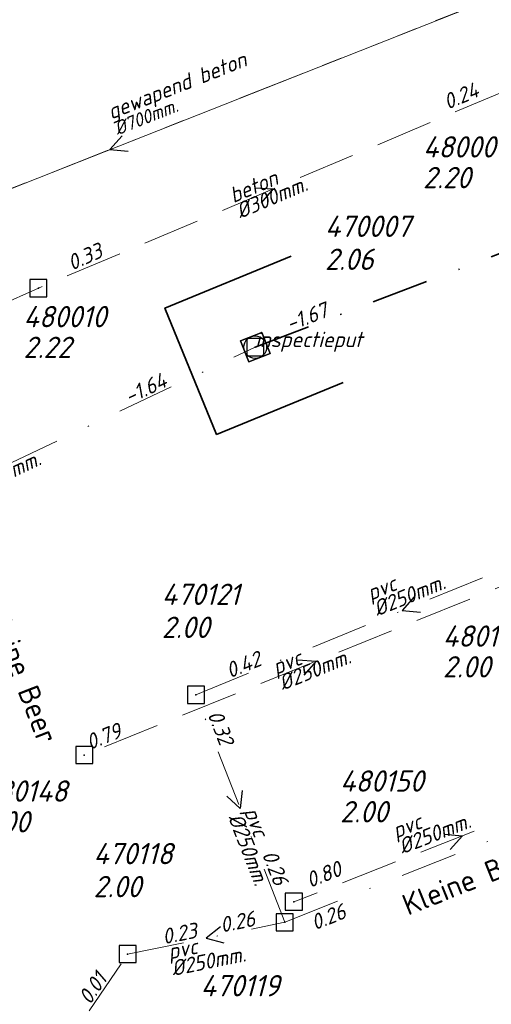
# Model space of a CAD drawing. Header units: metres. Extents: x 152202 to 157341, y 461610 to 468701.
# Tile 108 of 238: x 154650 to 154692, y 464098 to 464184. Entities that reach past the tile are written whole.
import ezdxf
from ezdxf.enums import TextEntityAlignment as Align
from ezdxf.lldxf.tags import DXFTag

# ---------------------------------------------------------------- set-up
doc = ezdxf.new("R2010")
doc.units = ezdxf.units.M
doc.header["$PDMODE"] = 64
doc.header["$PDSIZE"] = 1.5
for name, pattern in [('RI-GWA', [18.45, 6, -1.8, 1.75, -1.8, 1.75, -1.8, 1.75, -1.8]), ('RI-HWA', [7.4, 5, -2.4]), ('RI-VWA', [11, 5, -3, 0, -3])]:
    doc.linetypes.add(name, pattern=pattern)
doc.layers.get('0').update_dxf_attribs({"linetype": 'CONTINUOUS'})
doc.layers.get('DEFPOINTS').update_dxf_attribs({"linetype": 'CONTINUOUS'})
for name, color, linetype, lineweight in [('B-OI-RI-GWA-MATERIAAL-T18', 10, 'CONTINUOUS', 18), ('B-OI-RI-GWA_DIAMETER-T18', 10, 'CONTINUOUS', 18), ('B-OI-RI-GWA_TRANSPORTLEIDING-G', 10, 'RI-GWA', 18), ('B-OI-RI-HWA-BOB-T18', 150, 'CONTINUOUS', 18), ('B-OI-RI-HWA-MATERIAAL-T18', 150, 'CONTINUOUS', 18), ('B-OI-RI-HWA-PUTDEKSELHOOGTE-T25', 150, 'CONTINUOUS', 25), ('B-OI-RI-HWA-PUTNUMMER-T25', 150, 'CONTINUOUS', 25), ('B-OI-RI-HWA_DIAMETER-T18', 150, 'CONTINUOUS', 18), ('B-OI-RI-HWA_RIOOLPUT-S', 150, 'CONTINUOUS', 25), ('B-OI-RI-HWA_TRANSPORTLEIDING-G', 150, 'RI-HWA', 18), ('B-OI-RI-PERSLEIDING-G', 210, 'RI-PERS', 18), ('B-OI-RI-STROOMRICHTING-S', 252, 'CONTINUOUS', 25), ('B-OI-RI-VWA-BOB-T18', 34, 'CONTINUOUS', 18), ('B-OI-RI-VWA-DIAMETER-T18', 34, 'CONTINUOUS', 18), ('B-OI-RI-VWA-MATERIAAL-T18', 34, 'CONTINUOUS', 18), ('B-OI-RI-VWA_PUTDEKSELHOOGTE-T25', 34, 'CONTINUOUS', 25), ('B-OI-RI-VWA_PUTNUMMER-T25', 34, 'CONTINUOUS', 25), ('B-OI-RI-VWA_RIOOLPUT-S', 34, 'CONTINUOUS', 25), ('B-OI-RI-VWA_TRANSPORTLEIDING-G', 34, 'RI-VWA', 18), ('B-RO-OG-TOPOGRAFIE-T18', 2, 'CONTINUOUS', 18), ('N-OI-RI-VWA-BOB-T18', 36, 'CONTINUOUS', 18), ('N-OI-RI-VWA_PUTDEKSELHOOGTE-T25', 36, 'CONTINUOUS', 25), ('N-OI-RI-VWA_PUTNUMMER-T25', 36, 'CONTINUOUS', 25), ('N-OI-RI-VWA_RIOOLPUT-S', 36, 'CONTINUOUS', 25), ('N-OI-RI-VWA_TRANSPORTLEIDING-G', 36, 'RI-VWA', 35), ('N-RO-KG-GRENS_WERK-G', 7, 'XX-WERKGRENS', 35)]:
    doc.layers.add(name, color=color, linetype=linetype, lineweight=lineweight)
doc.styles.add('NLCS-ISO-M200-T18', font='NLCS-ISO.ttf', dxfattribs={"height": 360})
doc.styles.add('NLCS-ISO-M500-T18_CURSIEF', font='NLCS-ISO.ttf', dxfattribs={"oblique": 15, "height": 0.9})
doc.styles.add('NLCS-ISO-M750-T18_CURSIEF', font='NLCS-ISO.ttf', dxfattribs={"oblique": 15, "height": 1.35})
doc.styles.add('NLCS-ISO-M750-T25_CURSIEF', font='NLCS-ISO.ttf', dxfattribs={"oblique": 15, "height": 1.875})
tags = doc.linetypes.add('RI-PERS', pattern='A,7,-2,["P",Standard,S=1.8,R=0,X=-0.5,Y=-0.9],-2,7,-2,[102,NLCS.SHX,S=1,R=180,X=0,Y=0],-2', length=22).pattern_tags.tags
tags[6] = DXFTag(74, 10)
doc.linetypes.add('XX-WERKGRENS', pattern='A,0,[137,NLCS.SHX,S=0.1,R=0,X=-1.1,Y=-1.35],-6', length=6)

# ---------------------------------------------------------------- blocks, each defined once
blk = doc.blocks.new('ACMAP_ANN_TEMPLATE_vwa-nap-l')
at = {"style": 'NLCS-ISO-M750-T18_CURSIEF', "oblique": 15}
blk.add_attdef('vwa-nap-l', (3.3, 0.2), '', height=1.35, dxfattribs=at)
blk = doc.blocks.new('ACMAP_ANN_TEMPLATE_type knoop')
at = {"layer": 'DEFPOINTS', "style": 'NLCS-ISO-M750-T18_CURSIEF', "oblique": 15}
blk.add_attdef('type_knoop', (0, 0), '', height=1.35, dxfattribs=at)
blk = doc.blocks.new('ACMAP_ANN_TEMPLATE_vwa-puth')
at = {"style": 'NLCS-ISO-M750-T25_CURSIEF', "oblique": 15}
blk.add_attdef('vwa-puth', (-3, 5), '', height=1.875, dxfattribs=at)
blk = doc.blocks.new('ACMAP_ANN_TEMPLATE_vwa-putnr')
at = {"style": 'NLCS-ISO-M750-T25_CURSIEF', "oblique": 15}
blk.add_attdef('vaw-putnr', (-3, 7.9), '', height=1.875, dxfattribs=at)
blk = doc.blocks.new('ACMAP_ANN_TEMPLATE_hwa-diam')
at = {"style": 'NLCS-ISO-M750-T18_CURSIEF', "oblique": 15}
blk.add_attdef('hwa-diam', (-3.7, -1.3), '', height=1.35, dxfattribs=at)
blk = doc.blocks.new('ACMAP_ANN_TEMPLATE_hwa-materiaal')
at = {"style": 'NLCS-ISO-M750-T18_CURSIEF', "oblique": 15}
blk.add_attdef('hwa-mat', (-3.7, 0.2), '', height=1.35, dxfattribs=at)
blk = doc.blocks.new('ACMAP_ANN_TEMPLATE_hwa-nap-l')
at = {"style": 'NLCS-ISO-M750-T18_CURSIEF', "oblique": 15}
blk.add_attdef('hwa-nap-l', (3.3, 0.2), '', height=1.35, dxfattribs=at)
blk = doc.blocks.new('ACMAP_ANN_TEMPLATE_hwa-nap-r')
at = {"style": 'NLCS-ISO-M750-T18_CURSIEF', "oblique": 15}
blk.add_attdef('hwa-nap-r', (-5.6, 0.2), '', height=1.35, dxfattribs=at)
blk = doc.blocks.new('ACMAP_ANN_TEMPLATE_vwa-diam')
at = {"style": 'NLCS-ISO-M750-T18_CURSIEF', "oblique": 15}
blk.add_attdef('vwa-diam', (0.3, -1.3), '', height=1.35, dxfattribs=at)
blk = doc.blocks.new('ACMAP_ANN_TEMPLATE_vwa-materiaal')
at = {"style": 'NLCS-ISO-M750-T18_CURSIEF', "oblique": 15}
blk.add_attdef('vwa-mat', (0.3, 0.2), '', height=1.35, dxfattribs=at)
blk = doc.blocks.new('ACMAP_ANN_TEMPLATE_vwa-nap-r')
at = {"style": 'NLCS-ISO-M750-T18_CURSIEF', "oblique": 15}
blk.add_attdef('vwa-nap-r', (-5.6, 0.2), '', height=1.35, dxfattribs=at)
blk = doc.blocks.new('ACMAP_ANN_TEMPLATE_gwa-diam')
at = {"style": 'NLCS-ISO-M500-T18_CURSIEF', "oblique": 15}
blk.add_attdef('gwa-diam', (-2.2, -1.3), '', height=1.2, dxfattribs=at)
blk = doc.blocks.new('ACMAP_ANN_TEMPLATE_gwa-materiaal')
at = {"style": 'NLCS-ISO-M750-T18_CURSIEF', "oblique": 15}
blk.add_attdef('gwa-mat', (-2.2, 0.2), '', height=1.35, dxfattribs=at)
blk = doc.blocks.new('ACMAP_ANN_TEMPLATE_hwa-puth')
at = {"color": 0, "linetype": 'ByBlock', "style": 'NLCS-ISO-M750-T25_CURSIEF', "oblique": 15}
blk.add_attdef('hwa-puth', (-9, -6.8), '', height=1.875, dxfattribs=at)
blk = doc.blocks.new('ACMAP_ANN_TEMPLATE_hwa-putnr')
at = {"color": 0, "linetype": 'ByBlock', "style": 'NLCS-ISO-M750-T25_CURSIEF', "oblique": 15}
blk.add_attdef('hwa-putnr', (-9, -4.1), '', height=1.875, dxfattribs=at)
blk = doc.blocks.new('B-SRI-PUT_VWA-SO')
at = {"flags": 128}
blk.add_lwpolyline([(-2, 2), (2, 2), (2, -2), (-2, -2)], close=True, dxfattribs=at)
at = {"lineweight": -3, "flags": 128}
blk.add_lwpolyline([(2, -2), (2, 2), (-2, 2), (-2, -2)], close=True, dxfattribs=at)
at = {"lineweight": -3}
blk.add_circle((0, 0), 2, dxfattribs=at)

msp = doc.modelspace()

# ---------------------------------------------------------------- linework, layer by layer
at = {"layer": 'B-OI-RI-GWA_TRANSPORTLEIDING-G'}
msp.add_line((154497.9, 464109.4), (154818.2, 464236.1), dxfattribs=at)
at = {"layer": 'B-OI-RI-HWA_RIOOLPUT-S'}
for p in [(154651.77, 464160.56), (154655.8, 464119.5), (154674.2, 464106.6)]:
    msp.add_point(p, dxfattribs=at)
at = {"layer": 'B-OI-RI-HWA_TRANSPORTLEIDING-G'}
for p, q in [((154692.98, 464178), (154651.77, 464160.56)), ((154651.77, 464160.56), (154621.5, 464147.09)), ((154696.5, 464136), (154655.8, 464119.5)), ((154703.8, 464118.2), (154674.2, 464106.6))]:
    msp.add_line(p, q, dxfattribs=at)
at = {"layer": 'B-OI-RI-PERSLEIDING-G'}
msp.add_line((154497.9, 464109.4), (154818.2, 464236.1), dxfattribs=at)
at = {"layer": 'B-OI-RI-STROOMRICHTING-S'}
for points in [[(154659.12, 464173.95), (154658.05, 464172.75), (154659.65, 464172.61)], [(154670.77, 464169.38), (154672.38, 464169.28), (154671.33, 464168.06)], [(154684.76, 464133.41), (154683.7, 464132.2), (154685.31, 464132.08)], [(154674.54, 464127.88), (154676.15, 464127.75), (154675.09, 464126.54)], [(154669.65, 464116.4), (154669.5, 464114.8), (154668.31, 464115.88)], [(154687.4, 464112.54), (154689, 464112.4), (154687.92, 464111.2)], [(154667.77, 464104.39), (154666.5, 464103.4), (154668.05, 464102.98)]]:
    msp.add_lwpolyline(points, dxfattribs=at)
at = {"layer": 'B-OI-RI-VWA_RIOOLPUT-S'}
for p in [(154670.81, 464155.37), (154665.6, 464124.8), (154673.4, 464104.8), (154659.6, 464102)]:
    msp.add_point(p, dxfattribs=at)
at = {"layer": 'B-OI-RI-VWA_TRANSPORTLEIDING-G'}
for p, q in [((154618.78, 464130.72), (154670.81, 464155.37)), ((154665.6, 464124.8), (154701.8, 464139.6)), ((154673.4, 464104.8), (154665.6, 464124.8)), ((154673.4, 464104.8), (154712.6, 464120.4)), ((154659.6, 464102), (154673.4, 464104.8)), ((154643.8, 464078.6), (154659.6, 464102))]:
    msp.add_line(p, q, dxfattribs=at)
at = {"layer": 'N-OI-RI-VWA_RIOOLPUT-S'}
msp.add_point((154670.81, 464155.37), dxfattribs=at)
at = {"layer": 'N-OI-RI-VWA_TRANSPORTLEIDING-G'}
msp.add_line((154670.81, 464155.37), (154760.47, 464189.74), dxfattribs=at)
at = {"layer": 'N-RO-KG-GRENS_WERK-G', "ltscale": 0.5, "flags": 128}
msp.add_lwpolyline([(154673.977, 464163.358), (154662.872, 464158.811), (154667.419, 464147.705), (154678.524, 464152.252)], dxfattribs=at)

# ---------------------------------------------------------------- block references
at = {"layer": 'B-OI-RI-GWA-MATERIAAL-T18', "transparency": 33554623}
ref = msp.add_blockref('ACMAP_ANN_TEMPLATE_gwa-materiaal', (154660.28, 464175.998), dxfattribs=dict(at, rotation=21.58209952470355))
ref.add_attrib('gwa-mat', 'gewapend beton', (154658.161, 464175.375), dxfattribs={"layer": '0', "color": 0, "linetype": 'ByBlock', "height": 1.35, "rotation": 21.5821, "style": 'NLCS-ISO-M750-T18_CURSIEF', "oblique": 15})
at = {"layer": 'B-OI-RI-GWA_DIAMETER-T18', "transparency": 33554623}
ref = msp.add_blockref('ACMAP_ANN_TEMPLATE_gwa-diam', (154660.28, 464175.998), dxfattribs=dict(at, rotation=21.58209952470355))
ref.add_attrib('gwa-diam', '%%c700mm.', (154658.713, 464173.98), dxfattribs={"layer": '0', "color": 0, "linetype": 'ByBlock', "height": 1.2, "rotation": 21.5821, "style": 'NLCS-ISO-M500-T18_CURSIEF', "oblique": 15})
at = {"layer": 'B-OI-RI-HWA-BOB-T18'}
ref = msp.add_blockref('ACMAP_ANN_TEMPLATE_hwa-nap-l', (154684.741, 464174.77), dxfattribs=dict(at, rotation=22.9379964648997))
ref.add_attrib('hwa-nap-l', '0.24', (154687.702, 464176.24), dxfattribs={"layer": '0', "color": 0, "linetype": 'ByBlock', "height": 1.35, "rotation": 22.938, "style": 'NLCS-ISO-M750-T18_CURSIEF', "oblique": 15})
ref = msp.add_blockref('ACMAP_ANN_TEMPLATE_hwa-nap-l', (154651.77, 464160.56), dxfattribs=dict(at, rotation=23.98882701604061))
ref.add_attrib('hwa-nap-l', '0.33', (154654.704, 464162.084), dxfattribs={"layer": '0', "color": 0, "linetype": 'ByBlock', "height": 1.35, "rotation": 23.98883, "style": 'NLCS-ISO-M750-T18_CURSIEF', "oblique": 15})
ref = msp.add_blockref('ACMAP_ANN_TEMPLATE_hwa-nap-r', (154661.559, 464121.851), dxfattribs=dict(at, rotation=22.06789956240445))
ref.add_attrib('hwa-nap-r', '0.79', (154656.294, 464119.932), dxfattribs={"layer": '0', "color": 0, "linetype": 'ByBlock', "height": 1.35, "rotation": 22.0679, "style": 'NLCS-ISO-M750-T18_CURSIEF', "oblique": 15})
ref = msp.add_blockref('ACMAP_ANN_TEMPLATE_hwa-nap-r', (154680.891, 464109.665), dxfattribs=dict(at, rotation=21.39981013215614))
ref.add_attrib('hwa-nap-r', '0.80', (154675.605, 464107.808), dxfattribs={"layer": '0', "color": 0, "linetype": 'ByBlock', "height": 1.35, "rotation": 21.39981, "style": 'NLCS-ISO-M750-T18_CURSIEF', "oblique": 15})
at = {"layer": 'B-OI-RI-HWA-MATERIAAL-T18'}
ref = msp.add_blockref('ACMAP_ANN_TEMPLATE_hwa-materiaal', (154672.375, 464169.28), dxfattribs=dict(at, rotation=22.9379964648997))
ref.add_attrib('hwa-mat', 'beton', (154668.89, 464168.022), dxfattribs={"layer": '0', "color": 0, "linetype": 'ByBlock', "height": 1.35, "rotation": 22.938, "style": 'NLCS-ISO-M750-T18_CURSIEF', "oblique": 15})
ref = msp.add_blockref('ACMAP_ANN_TEMPLATE_hwa-materiaal', (154676.15, 464127.75), dxfattribs=dict(at, rotation=22.06789956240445))
ref.add_attrib('hwa-mat', 'pvc', (154672.646, 464126.545), dxfattribs={"layer": '0', "color": 0, "linetype": 'ByBlock', "height": 1.35, "rotation": 22.0679, "style": 'NLCS-ISO-M750-T18_CURSIEF', "oblique": 15})
ref = msp.add_blockref('ACMAP_ANN_TEMPLATE_hwa-materiaal', (154686.69, 464113.323), dxfattribs=dict(at, rotation=21.39981013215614))
ref.add_attrib('hwa-mat', 'pvc', (154683.172, 464112.159), dxfattribs={"layer": '0', "color": 0, "linetype": 'ByBlock', "height": 1.35, "rotation": 21.39981, "style": 'NLCS-ISO-M750-T18_CURSIEF', "oblique": 15})
at = {"layer": 'B-OI-RI-HWA-PUTDEKSELHOOGTE-T25'}
for p, values in [((154694.541, 464176.144), {'hwa-puth': '2.20'}), ((154659.457, 464161.218), {'hwa-puth': '2.22'}), ((154696.279, 464133.126), {'hwa-puth': '2.00'}), ((154687.259, 464120.383), {'hwa-puth': '2.00'}), ((154655.8, 464119.5), {'hwa-puth': '2.00'})]:
    msp.add_blockref('ACMAP_ANN_TEMPLATE_hwa-puth', p, dxfattribs=at).add_auto_attribs(values)
at = {"layer": 'B-OI-RI-HWA-PUTNUMMER-T25'}
for p, values in [((154694.541, 464176.144), {'hwa-putnr': '480009'}), ((154659.457, 464161.218), {'hwa-putnr': '480010'}), ((154696.279, 464133.126), {'hwa-putnr': '480147'}), ((154687.259, 464120.383), {'hwa-putnr': '480150'}), ((154655.8, 464119.5), {'hwa-putnr': '480148'})]:
    msp.add_blockref('ACMAP_ANN_TEMPLATE_hwa-putnr', p, dxfattribs=at).add_auto_attribs(values)
at = {"layer": 'B-OI-RI-HWA_DIAMETER-T18'}
ref = msp.add_blockref('ACMAP_ANN_TEMPLATE_hwa-diam', (154672.375, 464169.28), dxfattribs=dict(at, rotation=22.9379964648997))
ref.add_attrib('hwa-diam', '%%c300mm.', (154669.474, 464166.641), dxfattribs={"layer": '0', "color": 0, "linetype": 'ByBlock', "height": 1.35, "rotation": 22.938, "style": 'NLCS-ISO-M750-T18_CURSIEF', "oblique": 15})
ref = msp.add_blockref('ACMAP_ANN_TEMPLATE_hwa-diam', (154676.15, 464127.75), dxfattribs=dict(at, rotation=22.06789956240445))
ref.add_attrib('hwa-diam', '%%c250mm.', (154673.209, 464125.155), dxfattribs={"layer": '0', "color": 0, "linetype": 'ByBlock', "height": 1.35, "rotation": 22.0679, "style": 'NLCS-ISO-M750-T18_CURSIEF', "oblique": 15})
ref = msp.add_blockref('ACMAP_ANN_TEMPLATE_hwa-diam', (154686.69, 464113.323), dxfattribs=dict(at, rotation=21.39981013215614))
ref.add_attrib('hwa-diam', '%%c250mm.', (154683.72, 464110.763), dxfattribs={"layer": '0', "color": 0, "linetype": 'ByBlock', "height": 1.35, "rotation": 21.39981, "style": 'NLCS-ISO-M750-T18_CURSIEF', "oblique": 15})
at = {"layer": 'B-OI-RI-VWA-BOB-T18'}
ref = msp.add_blockref('ACMAP_ANN_TEMPLATE_vwa-nap-r', (154664.877, 464152.541), dxfattribs=dict(at, rotation=25.34996277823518))
ref.add_attrib('vwa-nap-r', '-1.64', (154659.731, 464150.324), dxfattribs={"layer": '0', "color": 0, "linetype": 'ByBlock', "height": 1.35, "rotation": 25.34996, "style": 'NLCS-ISO-M750-T18_CURSIEF', "oblique": 15})
ref = msp.add_blockref('ACMAP_ANN_TEMPLATE_vwa-nap-l', (154665.6, 464124.8), dxfattribs=dict(at, rotation=22.23669668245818))
ref.add_attrib('vwa-nap-l', '0.42', (154668.579, 464126.234), dxfattribs={"layer": '0', "color": 0, "linetype": 'ByBlock', "height": 1.35, "rotation": 22.2367, "style": 'NLCS-ISO-M750-T18_CURSIEF', "oblique": 15})
ref = msp.add_blockref('ACMAP_ANN_TEMPLATE_vwa-nap-r', (154668.448, 464117.81), dxfattribs=dict(at, rotation=291.3057836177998))
ref.add_attrib('vwa-nap-r', '0.32', (154666.6, 464123.1), dxfattribs={"layer": '0', "color": 0, "linetype": 'ByBlock', "height": 1.35, "rotation": 291.30578, "style": 'NLCS-ISO-M750-T18_CURSIEF', "oblique": 15})
ref = msp.add_blockref('ACMAP_ANN_TEMPLATE_vwa-nap-l', (154669.996, 464113.796), dxfattribs=dict(at, rotation=291.3057836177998))
ref.add_attrib('vwa-nap-l', '0.26', (154671.381, 464110.794), dxfattribs={"layer": '0', "color": 0, "linetype": 'ByBlock', "height": 1.35, "rotation": 291.30578, "style": 'NLCS-ISO-M750-T18_CURSIEF', "oblique": 15})
ref = msp.add_blockref('ACMAP_ANN_TEMPLATE_vwa-nap-l', (154673.05, 464102.67), dxfattribs=dict(at, rotation=21.70053673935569))
ref.add_attrib('vwa-nap-l', '0.26', (154676.042, 464104.076), dxfattribs={"layer": '0', "color": 0, "linetype": 'ByBlock', "height": 1.35, "rotation": 21.70054, "style": 'NLCS-ISO-M750-T18_CURSIEF', "oblique": 15})
ref = msp.add_blockref('ACMAP_ANN_TEMPLATE_vwa-nap-r', (154673.4, 464104.8), dxfattribs=dict(at, rotation=11.4695303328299))
ref.add_attrib('vwa-nap-r', '0.26', (154667.872, 464103.882), dxfattribs={"layer": '0', "color": 0, "linetype": 'ByBlock', "height": 1.35, "rotation": 11.46953, "style": 'NLCS-ISO-M750-T18_CURSIEF', "oblique": 15})
ref = msp.add_blockref('ACMAP_ANN_TEMPLATE_vwa-nap-l', (154659.6, 464102), dxfattribs=dict(at, rotation=11.4695303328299))
ref.add_attrib('vwa-nap-l', '0.23', (154662.794, 464102.852), dxfattribs={"layer": '0', "color": 0, "linetype": 'ByBlock', "height": 1.35, "rotation": 11.46953, "style": 'NLCS-ISO-M750-T18_CURSIEF', "oblique": 15})
ref = msp.add_blockref('ACMAP_ANN_TEMPLATE_vwa-nap-r', (154659.6, 464102), dxfattribs=dict(at, rotation=55.97224023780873))
ref.add_attrib('vwa-nap-r', '0.01', (154656.301, 464097.471), dxfattribs={"layer": '0', "color": 0, "linetype": 'ByBlock', "height": 1.35, "rotation": 55.97224, "style": 'NLCS-ISO-M750-T18_CURSIEF', "oblique": 15})
at = {"layer": 'B-OI-RI-VWA-DIAMETER-T18'}
ref = msp.add_blockref('ACMAP_ANN_TEMPLATE_vwa-diam', (154644.795, 464143.045), dxfattribs=dict(at, rotation=25.34996277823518))
ref.add_attrib('vwa-diam', '%%c1000mm.', (154645.623, 464141.999), dxfattribs={"layer": '0', "color": 0, "linetype": 'ByBlock', "height": 1.35, "rotation": 25.34996, "style": 'NLCS-ISO-M750-T18_CURSIEF', "oblique": 15})
ref = msp.add_blockref('ACMAP_ANN_TEMPLATE_vwa-diam', (154680.752, 464132.768), dxfattribs=dict(at, rotation=22.23669668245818))
ref.add_attrib('vwa-diam', '%%c250mm.', (154681.522, 464131.679), dxfattribs={"layer": '0', "color": 0, "linetype": 'ByBlock', "height": 1.35, "rotation": 22.2367, "style": 'NLCS-ISO-M750-T18_CURSIEF', "oblique": 15})
ref = msp.add_blockref('ACMAP_ANN_TEMPLATE_vwa-diam', (154669.5, 464114.8), dxfattribs=dict(at, rotation=291.3057836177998))
ref.add_attrib('vwa-diam', '%%c250mm.', (154668.398, 464114.048), dxfattribs={"layer": '0', "color": 0, "linetype": 'ByBlock', "height": 1.35, "rotation": 291.30578, "style": 'NLCS-ISO-M750-T18_CURSIEF', "oblique": 15})
ref = msp.add_blockref('ACMAP_ANN_TEMPLATE_vwa-diam', (154663.034, 464101.28), dxfattribs=dict(at, rotation=11.4695303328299))
ref.add_attrib('vwa-diam', '%%c250mm.', (154663.587, 464100.066), dxfattribs={"layer": '0', "color": 0, "linetype": 'ByBlock', "height": 1.35, "rotation": 11.46953, "style": 'NLCS-ISO-M750-T18_CURSIEF', "oblique": 15})
at = {"layer": 'B-OI-RI-VWA-MATERIAAL-T18'}
ref = msp.add_blockref('ACMAP_ANN_TEMPLATE_vwa-materiaal', (154680.752, 464132.768), dxfattribs=dict(at, rotation=22.23669668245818))
ref.add_attrib('vwa-mat', 'pvc', (154680.954, 464133.067), dxfattribs={"layer": '0', "color": 0, "linetype": 'ByBlock', "height": 1.35, "rotation": 22.2367, "style": 'NLCS-ISO-M750-T18_CURSIEF', "oblique": 15})
ref = msp.add_blockref('ACMAP_ANN_TEMPLATE_vwa-materiaal', (154669.5, 464114.8), dxfattribs=dict(at, rotation=291.3057836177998))
ref.add_attrib('vwa-mat', 'pvc', (154669.795, 464114.593), dxfattribs={"layer": '0', "color": 0, "linetype": 'ByBlock', "height": 1.35, "rotation": 291.30578, "style": 'NLCS-ISO-M750-T18_CURSIEF', "oblique": 15})
ref = msp.add_blockref('ACMAP_ANN_TEMPLATE_vwa-materiaal', (154663.034, 464101.28), dxfattribs=dict(at, rotation=11.4695303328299))
ref.add_attrib('vwa-mat', 'pvc', (154663.289, 464101.536), dxfattribs={"layer": '0', "color": 0, "linetype": 'ByBlock', "height": 1.35, "rotation": 11.46953, "style": 'NLCS-ISO-M750-T18_CURSIEF', "oblique": 15})
at = {"layer": 'B-OI-RI-VWA_PUTDEKSELHOOGTE-T25'}
ref = msp.add_blockref('ACMAP_ANN_TEMPLATE_vwa-puth', (154665.6, 464124.8), dxfattribs=at)
ref.add_attrib('vwa-puth', '2.00', (154662.6, 464129.8), dxfattribs={"layer": '0', "color": 0, "linetype": 'ByBlock', "height": 1.875, "style": 'NLCS-ISO-M750-T25_CURSIEF', "oblique": 15})
ref = msp.add_blockref('ACMAP_ANN_TEMPLATE_vwa-puth', (154659.6, 464102), dxfattribs=at)
ref.add_attrib('vwa-puth', '2.00', (154656.6, 464107), dxfattribs={"layer": '0', "color": 0, "linetype": 'ByBlock', "height": 1.875, "style": 'NLCS-ISO-M750-T25_CURSIEF', "oblique": 15})
at = {"layer": 'B-OI-RI-VWA_PUTNUMMER-T25'}
ref = msp.add_blockref('ACMAP_ANN_TEMPLATE_vwa-putnr', (154665.6, 464124.8), dxfattribs=at)
ref.add_attrib('vaw-putnr', '470121', (154662.6, 464132.7), dxfattribs={"layer": '0', "color": 0, "linetype": 'ByBlock', "height": 1.875, "style": 'NLCS-ISO-M750-T25_CURSIEF', "oblique": 15})
ref = msp.add_blockref('ACMAP_ANN_TEMPLATE_vwa-putnr', (154659.6, 464102), dxfattribs=at)
ref.add_attrib('vaw-putnr', '470118', (154656.6, 464109.9), dxfattribs={"layer": '0', "color": 0, "linetype": 'ByBlock', "height": 1.875, "style": 'NLCS-ISO-M750-T25_CURSIEF', "oblique": 15})
ref = msp.add_blockref('ACMAP_ANN_TEMPLATE_vwa-putnr', (154669.011, 464090.385), dxfattribs=at)
ref.add_attrib('vaw-putnr', '470119', (154666.011, 464098.285), dxfattribs={"layer": '0', "color": 0, "linetype": 'ByBlock', "height": 1.875, "style": 'NLCS-ISO-M750-T25_CURSIEF', "oblique": 15})
at = {"layer": 'DEFPOINTS'}
msp.add_blockref('ACMAP_ANN_TEMPLATE_type knoop', (154670.81, 464155.37), dxfattribs=at).add_auto_attribs({'type_knoop': 'inspectieput'})
at = {"layer": 'N-OI-RI-VWA-BOB-T18', "rotation": 20.97367914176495}
msp.add_blockref('ACMAP_ANN_TEMPLATE_vwa-nap-l', (154670.81, 464155.37), dxfattribs=at).add_auto_attribs({'vwa-nap-l': '-1.67'})
at = {"layer": 'N-OI-RI-VWA_PUTDEKSELHOOGTE-T25'}
msp.add_blockref('ACMAP_ANN_TEMPLATE_vwa-puth', (154679.934, 464157.164), dxfattribs=at).add_auto_attribs({'vwa-puth': '2.06'})
at = {"layer": 'N-OI-RI-VWA_PUTNUMMER-T25'}
msp.add_blockref('ACMAP_ANN_TEMPLATE_vwa-putnr', (154679.934, 464157.164), dxfattribs=at).add_auto_attribs({'vaw-putnr': '470007'})
at = {"layer": 'N-OI-RI-VWA_RIOOLPUT-S', "xscale": 0.5, "yscale": 0.5, "zscale": 0.5, "rotation": 111.3684369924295}
msp.add_blockref('B-SRI-PUT_VWA-SO', (154670.81, 464155.37), dxfattribs=at)

# ---------------------------------------------------------------- texts
at = {"layer": 'B-RO-OG-TOPOGRAFIE-T18', "style": 'NLCS-ISO-M200-T18'}
for rotation, p in [(291.3, (154650.317, 464126.7)), (21.9, (154689.882, 464108.649))]:
    msp.add_text('Kleine Beer', height=1.875, rotation=rotation, dxfattribs=at).set_placement(p, align=Align.MIDDLE)

doc.saveas('drawing.dxf')
